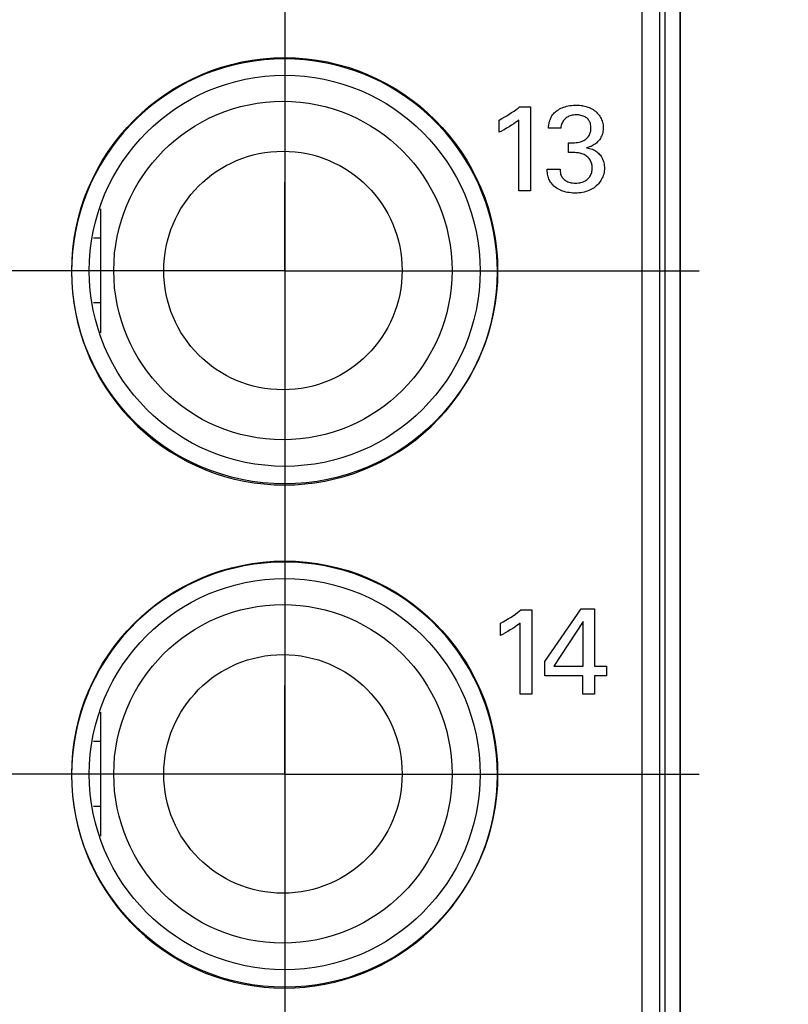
# Model space of a CAD drawing. Header units: inches. Extents: x 0.2 to 16.8, y 0.1 to 10.8.
# Tile 16 of 47: x 4.55 to 4.989, y 4.934 to 5.496. Entities that reach past the tile are written whole.
import ezdxf

# ---------------------------------------------------------------- set-up
doc = ezdxf.new("R2010")
doc.units = ezdxf.units.IN
doc.header["$LTSCALE"] = 0.935
doc.header["$MEASUREMENT"] = 0
doc.linetypes.add('CENTER', pattern=[0.6, 0.375, -0.075, 0.075, -0.075])
doc.layers.get('0').update_dxf_attribs({"linetype": 'CONTINUOUS'})
for name, color, linetype in [('ARTWORK', 7, 'CONTINUOUS'), ('DEFAULT_1', 7, 'CENTER'), ('DIMENSIONS', 7, 'CONTINUOUS')]:
    doc.layers.add(name, color=color, linetype=linetype)
doc.styles.get("Standard").update_dxf_attribs({"font": 'txt', "width": 0.8})
doc.dimstyles.new('DIMSTYLE_2', dxfattribs={"dimtxt": 0.125, "dimasz": 0.18, "dimexe": 0.18, "dimexo": 0.0625, "dimgap": 0.09, "dimtad": 0, "dimtih": 1, "dimtoh": 1, "dimdec": 3, "dimzin": 4, "dimdsep": 46, "dimtxsty": 'STANDARD', "dimblk": '_FILLED', "dimblk1": '_FILLED', "dimblk2": '_FILLED', "dimcen": 0.09, "dimadec": 0, "dimazin": 0, "dimtp": 0.001, "dimtm": 0.001, "dimtfac": 1, "dimtdec": 3, "dimtofl": 0, "dimtmove": 0, "dimatfit": 3, "dimldrblk": '_FILLED', "dimfxl": 1, "dimtolj": 1, "dimtzin": 4, "dimarcsym": 0})

# ---------------------------------------------------------------- blocks, each defined once
blk = doc.blocks.new('*D22')
at = {"layer": 'DIMENSIONS', "color": 2, "linetype": 'CONTINUOUS'}
blk.add_line((4.70147, 7.012), (4.70147, 2.31488), dxfattribs=at)
at = {"layer": 'DIMENSIONS', "color": 2, "linetype": 'CONTINUOUS', "width": 0.8}
for s, p in [(']', (4.76397, 2.15238)), ('7.11', (4.76397, 1.75238)), ('[', (4.76397, 1.65238)), ('.280', (4.76397, 1.12738)), ('9X ', (4.76397, 0.82738))]:
    blk.add_text(s, height=0.125, rotation=90, dxfattribs=at).set_placement(p)
blk = doc.blocks.new('_FILLED')
at = {"color": 0, "linetype": 'BYBLOCK'}
blk.add_solid([(0, 0), (-1, 0.1736), (-1, -0.1736)], dxfattribs=at)
blk = doc.blocks.new('*D23')
at = {"layer": 'DIMENSIONS', "color": 2, "linetype": 'CONTINUOUS'}
for p, q in [((4.70947, 4.33777), (4.70947, 2.88968)), ((4.70947, 2.88968), (4.88728, 2.61657)), ((4.88728, 2.61657), (4.88728, 2.31488))]:
    blk.add_line(p, q, dxfattribs=at)
at = {"layer": 'DIMENSIONS', "color": 2, "linetype": 'CONTINUOUS', "width": 0.8}
for s, p in [(']', (4.94978, 2.15238)), ('7.32', (4.94978, 1.75238)), ('[', (4.94978, 1.65238)), ('.288', (4.94978, 1.12738))]:
    blk.add_text(s, height=0.125, rotation=90, dxfattribs=at).set_placement(p)

msp = doc.modelspace()

# ---------------------------------------------------------------- linework, layer by layer
at = {"color": 7, "linetype": 'CONTINUOUS'}
for p, q in [((4.91547, 3.00238), (4.91547, 8.13864)), ((4.90547, 4.03864), (4.90547, 8.10864)), ((4.92718, 7.73864), (4.92718, 3.73864)), ((4.59647, 5.38788), (4.59647, 5.31712)), ((4.59647, 5.37115), (4.59242, 5.37115)), ((4.59647, 5.33415), (4.59238, 5.33415)), ((4.59647, 5.10088), (4.59647, 5.03012)), ((4.59647, 5.08415), (4.59242, 5.08415)), ((4.59647, 5.04715), (4.59238, 5.04715))]:
    msp.add_line(p, q, dxfattribs=at)
at = {"color": 9, "linetype": 'CONTINUOUS'}
for p, q in [((4.91841, 7.73864), (4.91841, 3.73864)), ((4.92702, 7.73864), (4.92702, 3.73864))]:
    msp.add_line(p, q, dxfattribs=at)
at = {"color": 7, "linetype": 'CONTINUOUS'}
for centre, radius in [((4.70147, 5.3525), 0.1215), ((4.70147, 5.3525), 0.1115), ((4.70047, 5.35265), 0.0965), ((4.70047, 5.35265), 0.068), ((4.70147, 5.0655), 0.1215), ((4.70147, 5.0655), 0.1115), ((4.70047, 5.06565), 0.0965), ((4.70047, 5.06565), 0.068)]:
    msp.add_circle(centre, radius, dxfattribs=at)
at = {"layer": 'ARTWORK', "color": 7, "linetype": 'CONTINUOUS'}
for p, q in [((4.66722, 5.46846), (4.66176, 5.46672)), ((4.67277, 5.46994), (4.66722, 5.46846)), ((4.67838, 5.47115), (4.67277, 5.46994)), ((4.68406, 5.4721), (4.67838, 5.47115)), ((4.68978, 5.47278), (4.68406, 5.4721)), ((4.69556, 5.47318), (4.68978, 5.47278)), ((4.70136, 5.47332), (4.69556, 5.47318)), ((4.70717, 5.47318), (4.70136, 5.47332)), ((4.71294, 5.47278), (4.70717, 5.47318)), ((4.71866, 5.4721), (4.71294, 5.47278)), ((4.72434, 5.47115), (4.71866, 5.4721)), ((4.72995, 5.46994), (4.72434, 5.47115)), ((4.7355, 5.46846), (4.72995, 5.46994)), ((4.74096, 5.46672), (4.7355, 5.46846)), ((4.65109, 5.46246), (4.64591, 5.45996)), ((4.65637, 5.46472), (4.65109, 5.46246)), ((4.66176, 5.46672), (4.65637, 5.46472)), ((4.74634, 5.46472), (4.74096, 5.46672)), ((4.75163, 5.46246), (4.74634, 5.46472)), ((4.75681, 5.45995), (4.75163, 5.46246)), ((4.64086, 5.4572), (4.63593, 5.45421)), ((4.64591, 5.45996), (4.64086, 5.4572)), ((4.76187, 5.4572), (4.75681, 5.45995)), ((4.76679, 5.4542), (4.76187, 5.4572)), ((4.63114, 5.45098), (4.62651, 5.44752)), ((4.63593, 5.45421), (4.63114, 5.45098)), ((4.77158, 5.45097), (4.76679, 5.4542)), ((4.77622, 5.44752), (4.77158, 5.45097)), ((4.62651, 5.44752), (4.62204, 5.44385)), ((4.78069, 5.44384), (4.77622, 5.44752)), ((4.83464, 5.44529), (4.83554, 5.44603)), ((4.83554, 5.44603), (4.84172, 5.44603)), ((4.84172, 5.44603), (4.84172, 5.39799)), ((4.85901, 5.44513), (4.85978, 5.44547)), ((4.85978, 5.44547), (4.86059, 5.44578)), ((4.86059, 5.44578), (4.86144, 5.44606)), ((4.86144, 5.44606), (4.86233, 5.4463)), ((4.86233, 5.4463), (4.86326, 5.44651)), ((4.86326, 5.44651), (4.86423, 5.44668)), ((4.86423, 5.44668), (4.86521, 5.44681)), ((4.86521, 5.44681), (4.86619, 5.44689)), ((4.86619, 5.44689), (4.86715, 5.44693)), ((4.86715, 5.44693), (4.86754, 5.44693)), ((4.86754, 5.44693), (4.86864, 5.44691)), ((4.86864, 5.44691), (4.86969, 5.44684)), ((4.86969, 5.44684), (4.87071, 5.44673)), ((4.87071, 5.44673), (4.8712, 5.44665)), ((4.8712, 5.44665), (4.87168, 5.44657)), ((4.87168, 5.44657), (4.87262, 5.44637)), ((4.87262, 5.44637), (4.87352, 5.44613)), ((4.87352, 5.44613), (4.87438, 5.44586)), ((4.87438, 5.44586), (4.87519, 5.44554)), ((4.87519, 5.44554), (4.87598, 5.44519)), ((4.61774, 5.43996), (4.61735, 5.43959)), ((4.62204, 5.44385), (4.61774, 5.43996)), ((4.78498, 5.43995), (4.78069, 5.44384)), ((4.78537, 5.43958), (4.78498, 5.43995)), ((4.82542, 5.43929), (4.82699, 5.44018)), ((4.82699, 5.44018), (4.82856, 5.44111)), ((4.82856, 5.44111), (4.82951, 5.4417)), ((4.82951, 5.4417), (4.83098, 5.44266)), ((4.83098, 5.44266), (4.83235, 5.44359)), ((4.83235, 5.44359), (4.83357, 5.44447)), ((4.83357, 5.44447), (4.83464, 5.44529)), ((4.85325, 5.43947), (4.85359, 5.44013)), ((4.85359, 5.44013), (4.85396, 5.44076)), ((4.85396, 5.44076), (4.85437, 5.44136)), ((4.85437, 5.44136), (4.85481, 5.44193)), ((4.85481, 5.44193), (4.85529, 5.44247)), ((4.85529, 5.44247), (4.85581, 5.44298)), ((4.85581, 5.44298), (4.85637, 5.44346)), ((4.85637, 5.44346), (4.85697, 5.44392)), ((4.85697, 5.44392), (4.85761, 5.44435)), ((4.85761, 5.44435), (4.85829, 5.44475)), ((4.85829, 5.44475), (4.85901, 5.44513)), ((4.86212, 5.43973), (4.86166, 5.43937)), ((4.86261, 5.44005), (4.86212, 5.43973)), ((4.86313, 5.44035), (4.86261, 5.44005)), ((4.86369, 5.44061), (4.86313, 5.44035)), ((4.86428, 5.44083), (4.86369, 5.44061)), ((4.86492, 5.44102), (4.86428, 5.44083)), ((4.86558, 5.44117), (4.86492, 5.44102)), ((4.86628, 5.44128), (4.86558, 5.44117)), ((4.867, 5.44135), (4.86628, 5.44128)), ((4.86775, 5.44138), (4.867, 5.44135)), ((4.86776, 5.44138), (4.86775, 5.44138)), ((4.86823, 5.44137), (4.86776, 5.44138)), ((4.86904, 5.44132), (4.86823, 5.44137)), ((4.8698, 5.44123), (4.86904, 5.44132)), ((4.87051, 5.4411), (4.8698, 5.44123)), ((4.87117, 5.44093), (4.87051, 5.4411)), ((4.87178, 5.44073), (4.87117, 5.44093)), ((4.87235, 5.4405), (4.87178, 5.44073)), ((4.87287, 5.44023), (4.87235, 5.4405)), ((4.87335, 5.43994), (4.87287, 5.44023)), ((4.87379, 5.43961), (4.87335, 5.43994)), ((4.87598, 5.44519), (4.87672, 5.44481)), ((4.87672, 5.44481), (4.87742, 5.44439)), ((4.87742, 5.44439), (4.87809, 5.44394)), ((4.87809, 5.44394), (4.87872, 5.44346)), ((4.87872, 5.44346), (4.87931, 5.44295)), ((4.87931, 5.44295), (4.87986, 5.44241)), ((4.87986, 5.44241), (4.88037, 5.44184)), ((4.88037, 5.44184), (4.88084, 5.44124)), ((4.88084, 5.44124), (4.88127, 5.44062)), ((4.88127, 5.44062), (4.88166, 5.43998)), ((4.88166, 5.43998), (4.88201, 5.43931)), ((4.61327, 5.43548), (4.60938, 5.43119)), ((4.61735, 5.43959), (4.61327, 5.43548)), ((4.78946, 5.43547), (4.78537, 5.43958)), ((4.79335, 5.43118), (4.78946, 5.43547)), ((4.82388, 5.43846), (4.82542, 5.43929)), ((4.82388, 5.43152), (4.82388, 5.43846)), ((4.82953, 5.4346), (4.8281, 5.43375)), ((4.83089, 5.43545), (4.82953, 5.4346)), ((4.83213, 5.43628), (4.83089, 5.43545)), ((4.83325, 5.43706), (4.83213, 5.43628)), ((4.83422, 5.43779), (4.83325, 5.43706)), ((4.83505, 5.43846), (4.83422, 5.43779)), ((4.83505, 5.39799), (4.83505, 5.43846)), ((4.85199, 5.43381), (4.85204, 5.43474)), ((4.85204, 5.43474), (4.85215, 5.43563)), ((4.85215, 5.43563), (4.85229, 5.43648)), ((4.85229, 5.43648), (4.85247, 5.43728)), ((4.85247, 5.43728), (4.85269, 5.43805)), ((4.85269, 5.43805), (4.85295, 5.43877)), ((4.85295, 5.43877), (4.85325, 5.43947)), ((4.85911, 5.43455), (4.85901, 5.43381)), ((4.85925, 5.43525), (4.85911, 5.43455)), ((4.85944, 5.4359), (4.85925, 5.43525)), ((4.85965, 5.43651), (4.85944, 5.4359)), ((4.8599, 5.43708), (4.85965, 5.43651)), ((4.86019, 5.43761), (4.8599, 5.43708)), ((4.86051, 5.4381), (4.86019, 5.43761)), ((4.86086, 5.43856), (4.86051, 5.4381)), ((4.86125, 5.43898), (4.86086, 5.43856)), ((4.86166, 5.43937), (4.86125, 5.43898)), ((4.8742, 5.43926), (4.87379, 5.43961)), ((4.87457, 5.43887), (4.8742, 5.43926)), ((4.8749, 5.43845), (4.87457, 5.43887)), ((4.87519, 5.438), (4.8749, 5.43845)), ((4.87546, 5.43752), (4.87519, 5.438)), ((4.87557, 5.43727), (4.87546, 5.43752)), ((4.87568, 5.437), (4.87557, 5.43727)), ((4.87587, 5.43645), (4.87568, 5.437)), ((4.87602, 5.43585), (4.87587, 5.43645)), ((4.87613, 5.43522), (4.87602, 5.43585)), ((4.87619, 5.43454), (4.87613, 5.43522)), ((4.87622, 5.43381), (4.87619, 5.43454)), ((4.88201, 5.43931), (4.88232, 5.43862)), ((4.88232, 5.43862), (4.88259, 5.43791)), ((4.88259, 5.43791), (4.8828, 5.43718)), ((4.8828, 5.43718), (4.88298, 5.43644)), ((4.88298, 5.43644), (4.88311, 5.43568)), ((4.88311, 5.43568), (4.88319, 5.43491)), ((4.88319, 5.43491), (4.88323, 5.43413)), ((4.88323, 5.43413), (4.88323, 5.43395)), ((4.60938, 5.43119), (4.6057, 5.42672)), ((4.79702, 5.42671), (4.79335, 5.43118)), ((4.82509, 5.43211), (4.82388, 5.43152)), ((4.82644, 5.43281), (4.82509, 5.43211)), ((4.82666, 5.43293), (4.82644, 5.43281)), ((4.8281, 5.43375), (4.82666, 5.43293)), ((4.85901, 5.43381), (4.85199, 5.43381)), ((4.87413, 5.42827), (4.87452, 5.42869)), ((4.87452, 5.42869), (4.87486, 5.42914)), ((4.87486, 5.42914), (4.87517, 5.42961)), ((4.87517, 5.42961), (4.87544, 5.43011)), ((4.87544, 5.43011), (4.87567, 5.43064)), ((4.87567, 5.43064), (4.87586, 5.4312)), ((4.87586, 5.4312), (4.87601, 5.43179)), ((4.87601, 5.43179), (4.87608, 5.43211)), ((4.87608, 5.43211), (4.87613, 5.43243)), ((4.87613, 5.43243), (4.87619, 5.4331)), ((4.87619, 5.4331), (4.87622, 5.43381)), ((4.88195, 5.42863), (4.8816, 5.42801)), ((4.88226, 5.42929), (4.88195, 5.42863)), ((4.88253, 5.42996), (4.88226, 5.42929)), ((4.88275, 5.43066), (4.88253, 5.42996)), ((4.88294, 5.43138), (4.88275, 5.43066)), ((4.88308, 5.43211), (4.88294, 5.43138)), ((4.88317, 5.43285), (4.88308, 5.43211)), ((4.88322, 5.43358), (4.88317, 5.43285)), ((4.88323, 5.43395), (4.88322, 5.43358)), ((4.6057, 5.42672), (4.60225, 5.42208)), ((4.80048, 5.42208), (4.79702, 5.42671)), ((4.86338, 5.42548), (4.8639, 5.42545)), ((4.86338, 5.41986), (4.86338, 5.42548)), ((4.8639, 5.42545), (4.86489, 5.42541)), ((4.86489, 5.42541), (4.86587, 5.42541)), ((4.86587, 5.42541), (4.86683, 5.42546)), ((4.86683, 5.42546), (4.86774, 5.42555)), ((4.86774, 5.42555), (4.86861, 5.42568)), ((4.86861, 5.42568), (4.86942, 5.42585)), ((4.86942, 5.42585), (4.87018, 5.42606)), ((4.87018, 5.42606), (4.8709, 5.42629)), ((4.8709, 5.42629), (4.87155, 5.42655)), ((4.87155, 5.42655), (4.87216, 5.42685)), ((4.87216, 5.42685), (4.87272, 5.42716)), ((4.87272, 5.42716), (4.87324, 5.42751)), ((4.87324, 5.42751), (4.87371, 5.42788)), ((4.87371, 5.42788), (4.87413, 5.42827)), ((4.87532, 5.4231), (4.87451, 5.42285)), ((4.87609, 5.42339), (4.87532, 5.4231)), ((4.87682, 5.42371), (4.87609, 5.42339)), ((4.8775, 5.42407), (4.87682, 5.42371)), ((4.87814, 5.42445), (4.8775, 5.42407)), ((4.87875, 5.42487), (4.87814, 5.42445)), ((4.87931, 5.42532), (4.87875, 5.42487)), ((4.87984, 5.4258), (4.87931, 5.42532)), ((4.88034, 5.4263), (4.87984, 5.4258)), ((4.8808, 5.42684), (4.88034, 5.4263)), ((4.88122, 5.42741), (4.8808, 5.42684)), ((4.8816, 5.42801), (4.88122, 5.42741)), ((4.59902, 5.4173), (4.59602, 5.41237)), ((4.60225, 5.42208), (4.59902, 5.4173)), ((4.80371, 5.41729), (4.80048, 5.42208)), ((4.8067, 5.41236), (4.80371, 5.41729)), ((4.86488, 5.4199), (4.86338, 5.41986)), ((4.86609, 5.4199), (4.86488, 5.4199)), ((4.8671, 5.41987), (4.86609, 5.4199)), ((4.86806, 5.4198), (4.8671, 5.41987)), ((4.86903, 5.41968), (4.86806, 5.4198)), ((4.87005, 5.41951), (4.86903, 5.41968)), ((4.8704, 5.41942), (4.87005, 5.41951)), ((4.87107, 5.41923), (4.8704, 5.41942)), ((4.87171, 5.419), (4.87107, 5.41923)), ((4.87233, 5.41873), (4.87171, 5.419)), ((4.87291, 5.41842), (4.87233, 5.41873)), ((4.87345, 5.41808), (4.87291, 5.41842)), ((4.87396, 5.41771), (4.87345, 5.41808)), ((4.87451, 5.42285), (4.87366, 5.42264)), ((4.87366, 5.42264), (4.87454, 5.42249)), ((4.87443, 5.4173), (4.87396, 5.41771)), ((4.87486, 5.41687), (4.87443, 5.4173)), ((4.87454, 5.42249), (4.87537, 5.4223)), ((4.87537, 5.4223), (4.87616, 5.42207)), ((4.87616, 5.42207), (4.8769, 5.42181)), ((4.8769, 5.42181), (4.8776, 5.42152)), ((4.8776, 5.42152), (4.87826, 5.42119)), ((4.87826, 5.42119), (4.87888, 5.42083)), ((4.87888, 5.42083), (4.87946, 5.42043)), ((4.87946, 5.42043), (4.88001, 5.42001)), ((4.88001, 5.42001), (4.88052, 5.41955)), ((4.88052, 5.41955), (4.88099, 5.41906)), ((4.88099, 5.41906), (4.88143, 5.41854)), ((4.88143, 5.41854), (4.88184, 5.41799)), ((4.88184, 5.41799), (4.88222, 5.41741)), ((4.88222, 5.41741), (4.88256, 5.41679)), ((4.59602, 5.41237), (4.59327, 5.40731)), ((4.80946, 5.4073), (4.8067, 5.41236)), ((4.87525, 5.41642), (4.87486, 5.41687)), ((4.8756, 5.41593), (4.87525, 5.41642)), ((4.87592, 5.41542), (4.8756, 5.41593)), ((4.8762, 5.41488), (4.87592, 5.41542)), ((4.87643, 5.41432), (4.8762, 5.41488)), ((4.87663, 5.41372), (4.87643, 5.41432)), ((4.87678, 5.4131), (4.87663, 5.41372)), ((4.8769, 5.41245), (4.87678, 5.4131)), ((4.87697, 5.41176), (4.8769, 5.41245)), ((4.87699, 5.41104), (4.87697, 5.41176)), ((4.88256, 5.41679), (4.88287, 5.41614)), ((4.88287, 5.41614), (4.88314, 5.41546)), ((4.88314, 5.41546), (4.88338, 5.41475)), ((4.88338, 5.41475), (4.88357, 5.41402)), ((4.88357, 5.41402), (4.88373, 5.41327)), ((4.88373, 5.41327), (4.88384, 5.41252)), ((4.88384, 5.41252), (4.88391, 5.4118)), ((4.88391, 5.4118), (4.88393, 5.41117)), ((4.59327, 5.40731), (4.59076, 5.40213)), ((4.81197, 5.40213), (4.80946, 5.4073)), ((4.85123, 5.41034), (4.85859, 5.41034)), ((4.85123, 5.41023), (4.85123, 5.41034)), ((4.85127, 5.40923), (4.85123, 5.41023)), ((4.85134, 5.40837), (4.85127, 5.40923)), ((4.85144, 5.40758), (4.85134, 5.40837)), ((4.85158, 5.40682), (4.85144, 5.40758)), ((4.85175, 5.40611), (4.85158, 5.40682)), ((4.85197, 5.40542), (4.85175, 5.40611)), ((4.85859, 5.41034), (4.8586, 5.40967)), ((4.8586, 5.40967), (4.85866, 5.40901)), ((4.85866, 5.40901), (4.85876, 5.40839)), ((4.85876, 5.40839), (4.85891, 5.40779)), ((4.85891, 5.40779), (4.85909, 5.40723)), ((4.85909, 5.40723), (4.85931, 5.4067)), ((4.85931, 5.4067), (4.85958, 5.4062)), ((4.85958, 5.4062), (4.85988, 5.40573)), ((4.8753, 5.40585), (4.87565, 5.40634)), ((4.87565, 5.40634), (4.87596, 5.40686)), ((4.87596, 5.40686), (4.87623, 5.40741)), ((4.87623, 5.40741), (4.87647, 5.40799)), ((4.87647, 5.40799), (4.87666, 5.40859)), ((4.87666, 5.40859), (4.87681, 5.40922)), ((4.87681, 5.40922), (4.87692, 5.40986)), ((4.87692, 5.40986), (4.87698, 5.41052)), ((4.87698, 5.41052), (4.87699, 5.41104)), ((4.883, 5.40615), (4.88268, 5.40541)), ((4.88327, 5.4069), (4.883, 5.40615)), ((4.8835, 5.40767), (4.88327, 5.4069)), ((4.88368, 5.40844), (4.8835, 5.40767)), ((4.88381, 5.40922), (4.88368, 5.40844)), ((4.88384, 5.40941), (4.88381, 5.40922)), ((4.88391, 5.41019), (4.88384, 5.40941)), ((4.88393, 5.41096), (4.88391, 5.41019)), ((4.88393, 5.41117), (4.88393, 5.41096)), ((4.59076, 5.40213), (4.58851, 5.39685)), ((4.81422, 5.39684), (4.81197, 5.40213)), ((4.85222, 5.40476), (4.85197, 5.40542)), ((4.85251, 5.40413), (4.85222, 5.40476)), ((4.85284, 5.40352), (4.85251, 5.40413)), ((4.85321, 5.40293), (4.85284, 5.40352)), ((4.85362, 5.40236), (4.85321, 5.40293)), ((4.85408, 5.40181), (4.85362, 5.40236)), ((4.85457, 5.40127), (4.85408, 5.40181)), ((4.85511, 5.40075), (4.85457, 5.40127)), ((4.85569, 5.40027), (4.85511, 5.40075)), ((4.85988, 5.40573), (4.86021, 5.40528)), ((4.86021, 5.40528), (4.86059, 5.40487)), ((4.86059, 5.40487), (4.861, 5.40449)), ((4.861, 5.40449), (4.86145, 5.40413)), ((4.86145, 5.40413), (4.86194, 5.40381)), ((4.86194, 5.40381), (4.86247, 5.40352)), ((4.86247, 5.40352), (4.86304, 5.40326)), ((4.86304, 5.40326), (4.86365, 5.40304)), ((4.86365, 5.40304), (4.86431, 5.40285)), ((4.86431, 5.40285), (4.86501, 5.4027)), ((4.86501, 5.4027), (4.86576, 5.40259)), ((4.86576, 5.40259), (4.86656, 5.40253)), ((4.86656, 5.40253), (4.8674, 5.4025)), ((4.8674, 5.4025), (4.86825, 5.40253)), ((4.86825, 5.40253), (4.86906, 5.40259)), ((4.86906, 5.40259), (4.86982, 5.40271)), ((4.86982, 5.40271), (4.87054, 5.40286)), ((4.87054, 5.40286), (4.87121, 5.40305)), ((4.87121, 5.40305), (4.87185, 5.40328)), ((4.87185, 5.40328), (4.87245, 5.40355)), ((4.87245, 5.40355), (4.87302, 5.40385)), ((4.87302, 5.40385), (4.87355, 5.40418)), ((4.87355, 5.40418), (4.87404, 5.40455)), ((4.87404, 5.40455), (4.87449, 5.40495)), ((4.87449, 5.40495), (4.87491, 5.40538)), ((4.87491, 5.40538), (4.8753, 5.40585)), ((4.87929, 5.4009), (4.87865, 5.40036)), ((4.87989, 5.40146), (4.87929, 5.4009)), ((4.88045, 5.40205), (4.87989, 5.40146)), ((4.88098, 5.40267), (4.88045, 5.40205)), ((4.88146, 5.40332), (4.88098, 5.40267)), ((4.88191, 5.404), (4.88146, 5.40332)), ((4.88232, 5.40469), (4.88191, 5.404)), ((4.88268, 5.40541), (4.88232, 5.40469)), ((4.58851, 5.39685), (4.58651, 5.39147)), ((4.81622, 5.39146), (4.81422, 5.39684)), ((4.84172, 5.39799), (4.83505, 5.39799)), ((4.8563, 5.3998), (4.85569, 5.40027)), ((4.85697, 5.39937), (4.8563, 5.3998)), ((4.85767, 5.39896), (4.85697, 5.39937)), ((4.85842, 5.39859), (4.85767, 5.39896)), ((4.85921, 5.39824), (4.85842, 5.39859)), ((4.86005, 5.39793), (4.85921, 5.39824)), ((4.86093, 5.39765), (4.86005, 5.39793)), ((4.86185, 5.39741), (4.86093, 5.39765)), ((4.86282, 5.39721), (4.86185, 5.39741)), ((4.86383, 5.39704), (4.86282, 5.39721)), ((4.86487, 5.39692), (4.86383, 5.39704)), ((4.86594, 5.39684), (4.86487, 5.39692)), ((4.86705, 5.39681), (4.86594, 5.39684)), ((4.86727, 5.39681), (4.86705, 5.39681)), ((4.86835, 5.39683), (4.86727, 5.39681)), ((4.86939, 5.3969), (4.86835, 5.39683)), ((4.8704, 5.39702), (4.86939, 5.3969)), ((4.87138, 5.39717), (4.8704, 5.39702)), ((4.87232, 5.39737), (4.87138, 5.39717)), ((4.87323, 5.39762), (4.87232, 5.39737)), ((4.87411, 5.3979), (4.87323, 5.39762)), ((4.87495, 5.39822), (4.87411, 5.3979)), ((4.87576, 5.39858), (4.87495, 5.39822)), ((4.87653, 5.39897), (4.87576, 5.39858)), ((4.87727, 5.3994), (4.87653, 5.39897)), ((4.87798, 5.39987), (4.87727, 5.3994)), ((4.87865, 5.40036), (4.87798, 5.39987)), ((4.58651, 5.39147), (4.58477, 5.386)), ((4.81796, 5.38599), (4.81622, 5.39146)), ((4.58477, 5.386), (4.58329, 5.38045)), ((4.81944, 5.38045), (4.81796, 5.38599)), ((4.58329, 5.38045), (4.58207, 5.37484)), ((4.82065, 5.37483), (4.81944, 5.38045)), ((4.58207, 5.37484), (4.58113, 5.36917)), ((4.8216, 5.36916), (4.82065, 5.37483)), ((4.58113, 5.36917), (4.58045, 5.36344)), ((4.82228, 5.36344), (4.8216, 5.36916)), ((4.58045, 5.36344), (4.58004, 5.35767)), ((4.82269, 5.35767), (4.82228, 5.36344)), ((4.58004, 5.35767), (4.5799, 5.35186)), ((4.82282, 5.35186), (4.82269, 5.35767)), ((4.5799, 5.35186), (4.58004, 5.34605)), ((4.82269, 5.34605), (4.82282, 5.35186)), ((4.58004, 5.34605), (4.58045, 5.34028)), ((4.82228, 5.34028), (4.82269, 5.34605)), ((4.58045, 5.34028), (4.58113, 5.33456)), ((4.8216, 5.33456), (4.82228, 5.34028)), ((4.58113, 5.33456), (4.58207, 5.32888)), ((4.82065, 5.32889), (4.8216, 5.33456)), ((4.58207, 5.32888), (4.58329, 5.32327)), ((4.81944, 5.32327), (4.82065, 5.32889)), ((4.58329, 5.32327), (4.58477, 5.31772)), ((4.81796, 5.31773), (4.81944, 5.32327)), ((4.58477, 5.31772), (4.58651, 5.31225)), ((4.81622, 5.31226), (4.81796, 5.31773)), ((4.58651, 5.31225), (4.58851, 5.30687)), ((4.81422, 5.30688), (4.81622, 5.31226)), ((4.58851, 5.30687), (4.59076, 5.30159)), ((4.81197, 5.30159), (4.81422, 5.30688)), ((4.59076, 5.30159), (4.59327, 5.29641)), ((4.80946, 5.29642), (4.81197, 5.30159)), ((4.59327, 5.29641), (4.59602, 5.29135)), ((4.8067, 5.29136), (4.80946, 5.29642)), ((4.59602, 5.29135), (4.59902, 5.28642)), ((4.80371, 5.28643), (4.8067, 5.29136)), ((4.59902, 5.28642), (4.60225, 5.28164)), ((4.80048, 5.28164), (4.80371, 5.28643)), ((4.60225, 5.28164), (4.6057, 5.277)), ((4.6057, 5.277), (4.60938, 5.27253)), ((4.79335, 5.27254), (4.79702, 5.27701)), ((4.79702, 5.27701), (4.80048, 5.28164)), ((4.60938, 5.27253), (4.61327, 5.26824)), ((4.78946, 5.26825), (4.79335, 5.27254)), ((4.61327, 5.26824), (4.61735, 5.26414)), ((4.78537, 5.26414), (4.78946, 5.26825)), ((4.61735, 5.26414), (4.61774, 5.26376)), ((4.61774, 5.26376), (4.62204, 5.25988)), ((4.78069, 5.25988), (4.78498, 5.26377)), ((4.78498, 5.26377), (4.78537, 5.26414)), ((4.62204, 5.25988), (4.62651, 5.2562)), ((4.62651, 5.2562), (4.63114, 5.25274)), ((4.77158, 5.25275), (4.77622, 5.2562)), ((4.77622, 5.2562), (4.78069, 5.25988)), ((4.63114, 5.25274), (4.63593, 5.24951)), ((4.63593, 5.24951), (4.64086, 5.24652)), ((4.76187, 5.24652), (4.76679, 5.24952)), ((4.76679, 5.24952), (4.77158, 5.25275)), ((4.64086, 5.24652), (4.64591, 5.24377)), ((4.64591, 5.24377), (4.65109, 5.24126)), ((4.75163, 5.24126), (4.75681, 5.24377)), ((4.75681, 5.24377), (4.76187, 5.24652)), ((4.65109, 5.24126), (4.65637, 5.239)), ((4.65637, 5.239), (4.66176, 5.237)), ((4.74096, 5.237), (4.74634, 5.239)), ((4.74634, 5.239), (4.75163, 5.24126)), ((4.66176, 5.237), (4.66722, 5.23526)), ((4.66722, 5.23526), (4.67277, 5.23378)), ((4.67277, 5.23378), (4.67838, 5.23257)), ((4.67838, 5.23257), (4.68406, 5.23162)), ((4.71866, 5.23162), (4.72434, 5.23257)), ((4.72434, 5.23257), (4.72995, 5.23379)), ((4.72995, 5.23379), (4.7355, 5.23526)), ((4.7355, 5.23526), (4.74096, 5.237)), ((4.68406, 5.23162), (4.68978, 5.23095)), ((4.68978, 5.23095), (4.69556, 5.23054)), ((4.69556, 5.23054), (4.70136, 5.2304)), ((4.70136, 5.2304), (4.70717, 5.23054)), ((4.70717, 5.23054), (4.71294, 5.23095)), ((4.71294, 5.23095), (4.71866, 5.23162)), ((4.66722, 5.18155), (4.66176, 5.17981)), ((4.67277, 5.18303), (4.66722, 5.18155)), ((4.67838, 5.18425), (4.67277, 5.18303)), ((4.68406, 5.18519), (4.67838, 5.18425)), ((4.68978, 5.18587), (4.68406, 5.18519)), ((4.69556, 5.18628), (4.68978, 5.18587)), ((4.70136, 5.18642), (4.69556, 5.18628)), ((4.70717, 5.18628), (4.70136, 5.18642)), ((4.71294, 5.18587), (4.70717, 5.18628)), ((4.71866, 5.18519), (4.71294, 5.18587)), ((4.72434, 5.18425), (4.71866, 5.18519)), ((4.72995, 5.18303), (4.72434, 5.18425)), ((4.7355, 5.18155), (4.72995, 5.18303)), ((4.74096, 5.17981), (4.7355, 5.18155)), ((4.65637, 5.17781), (4.65109, 5.17556)), ((4.66176, 5.17981), (4.65637, 5.17781)), ((4.74634, 5.17781), (4.74096, 5.17981)), ((4.75163, 5.17556), (4.74634, 5.17781)), ((4.64086, 5.1703), (4.63593, 5.1673)), ((4.64591, 5.17305), (4.64086, 5.1703)), ((4.65109, 5.17556), (4.64591, 5.17305)), ((4.75681, 5.17305), (4.75163, 5.17556)), ((4.76187, 5.1703), (4.75681, 5.17305)), ((4.76679, 5.1673), (4.76187, 5.1703)), ((4.63593, 5.1673), (4.63114, 5.16408)), ((4.77158, 5.16407), (4.76679, 5.1673)), ((4.62651, 5.16062), (4.62204, 5.15694)), ((4.63114, 5.16408), (4.62651, 5.16062)), ((4.77622, 5.16061), (4.77158, 5.16407)), ((4.78069, 5.15694), (4.77622, 5.16061)), ((4.83535, 5.1584), (4.83623, 5.15912)), ((4.83623, 5.15912), (4.84242, 5.15912)), ((4.84242, 5.15912), (4.84242, 5.11108)), ((4.84985, 5.12975), (4.87067, 5.15975)), ((4.87067, 5.15975), (4.87817, 5.15975)), ((4.87817, 5.15975), (4.87817, 5.12712)), ((4.62204, 5.15694), (4.61774, 5.15306)), ((4.78498, 5.15305), (4.78069, 5.15694)), ((4.8277, 5.15328), (4.82927, 5.15422)), ((4.82927, 5.15422), (4.83029, 5.15485)), ((4.83029, 5.15485), (4.83175, 5.1558)), ((4.83175, 5.1558), (4.8331, 5.15673)), ((4.8331, 5.15673), (4.8343, 5.1576)), ((4.8343, 5.1576), (4.83535, 5.1584)), ((4.61327, 5.14858), (4.60938, 5.14428)), ((4.61735, 5.15268), (4.61327, 5.14858)), ((4.61774, 5.15306), (4.61735, 5.15268)), ((4.78537, 5.15268), (4.78498, 5.15305)), ((4.78946, 5.14857), (4.78537, 5.15268)), ((4.79335, 5.14428), (4.78946, 5.14857)), ((4.82457, 5.15156), (4.82612, 5.15239)), ((4.82457, 5.14461), (4.82457, 5.15156)), ((4.82612, 5.15239), (4.8277, 5.15328)), ((4.83158, 5.14854), (4.83022, 5.14769)), ((4.83283, 5.14937), (4.83158, 5.14854)), ((4.83394, 5.15016), (4.83283, 5.14937)), ((4.83491, 5.15089), (4.83394, 5.15016)), ((4.83574, 5.15156), (4.83491, 5.15089)), ((4.83574, 5.11108), (4.83574, 5.15156)), ((4.87172, 5.15247), (4.85512, 5.12712)), ((4.87172, 5.12712), (4.87172, 5.15247)), ((4.60938, 5.14428), (4.6057, 5.13981)), ((4.79702, 5.13981), (4.79335, 5.14428)), ((4.82578, 5.1452), (4.82457, 5.14461)), ((4.82713, 5.14591), (4.82578, 5.1452)), ((4.82735, 5.14603), (4.82713, 5.14591)), ((4.82879, 5.14684), (4.82735, 5.14603)), ((4.83022, 5.14769), (4.82879, 5.14684)), ((4.6057, 5.13981), (4.60225, 5.13518)), ((4.80048, 5.13517), (4.79702, 5.13981)), ((4.60225, 5.13518), (4.59902, 5.13039)), ((4.80371, 5.13039), (4.80048, 5.13517)), ((4.59602, 5.12547), (4.59327, 5.12041)), ((4.59902, 5.13039), (4.59602, 5.12547)), ((4.8067, 5.12546), (4.80371, 5.13039)), ((4.80946, 5.1204), (4.8067, 5.12546)), ((4.84985, 5.1215), (4.84985, 5.12975)), ((4.85512, 5.12712), (4.87172, 5.12712)), ((4.87817, 5.12712), (4.88518, 5.12712)), ((4.88518, 5.12712), (4.88518, 5.1215)), ((4.59327, 5.12041), (4.59076, 5.11523)), ((4.81197, 5.11522), (4.80946, 5.1204)), ((4.8715, 5.1215), (4.84985, 5.1215)), ((4.8715, 5.11108), (4.8715, 5.1215)), ((4.88518, 5.1215), (4.87817, 5.1215)), ((4.87817, 5.1215), (4.87817, 5.11108)), ((4.59076, 5.11523), (4.58851, 5.10995)), ((4.81422, 5.10994), (4.81197, 5.11522)), ((4.58851, 5.10995), (4.58651, 5.10456)), ((4.81622, 5.10456), (4.81422, 5.10994)), ((4.84242, 5.11108), (4.83574, 5.11108)), ((4.87817, 5.11108), (4.8715, 5.11108)), ((4.58651, 5.10456), (4.58477, 5.0991)), ((4.81796, 5.09909), (4.81622, 5.10456)), ((4.58477, 5.0991), (4.58329, 5.09355)), ((4.81944, 5.09354), (4.81796, 5.09909)), ((4.58329, 5.09355), (4.58207, 5.08794)), ((4.82065, 5.08793), (4.81944, 5.09354)), ((4.58207, 5.08794), (4.58113, 5.08226)), ((4.8216, 5.08226), (4.82065, 5.08793)), ((4.58113, 5.08226), (4.58045, 5.07654)), ((4.82228, 5.07653), (4.8216, 5.08226)), ((4.58045, 5.07654), (4.58004, 5.07077)), ((4.82269, 5.07076), (4.82228, 5.07653)), ((4.58004, 5.07077), (4.5799, 5.06496)), ((4.82282, 5.06496), (4.82269, 5.07076)), ((4.5799, 5.06496), (4.58004, 5.05915)), ((4.82269, 5.05915), (4.82282, 5.06496)), ((4.58004, 5.05915), (4.58045, 5.05338)), ((4.82228, 5.05338), (4.82269, 5.05915)), ((4.58045, 5.05338), (4.58113, 5.04765)), ((4.8216, 5.04766), (4.82228, 5.05338)), ((4.58113, 5.04765), (4.58207, 5.04198)), ((4.82065, 5.04198), (4.8216, 5.04766)), ((4.58207, 5.04198), (4.58329, 5.03636)), ((4.81944, 5.03637), (4.82065, 5.04198)), ((4.58329, 5.03636), (4.58477, 5.03082)), ((4.81796, 5.03082), (4.81944, 5.03637)), ((4.58477, 5.03082), (4.58651, 5.02535)), ((4.81622, 5.02536), (4.81796, 5.03082)), ((4.58651, 5.02535), (4.58851, 5.01997)), ((4.81422, 5.01998), (4.81622, 5.02536)), ((4.58851, 5.01997), (4.59076, 5.01468)), ((4.81197, 5.01469), (4.81422, 5.01998)), ((4.59076, 5.01468), (4.59327, 5.00951)), ((4.80946, 5.00951), (4.81197, 5.01469)), ((4.59327, 5.00951), (4.59602, 5.00445)), ((4.8067, 5.00446), (4.80946, 5.00951)), ((4.59602, 5.00445), (4.59902, 4.99952)), ((4.80371, 4.99953), (4.8067, 5.00446)), ((4.59902, 4.99952), (4.60225, 4.99473)), ((4.80048, 4.99474), (4.80371, 4.99953)), ((4.60225, 4.99473), (4.6057, 4.9901)), ((4.79702, 4.99011), (4.80048, 4.99474)), ((4.6057, 4.9901), (4.60938, 4.98563)), ((4.60938, 4.98563), (4.61327, 4.98134)), ((4.78946, 4.98134), (4.79335, 4.98564)), ((4.79335, 4.98564), (4.79702, 4.99011)), ((4.61327, 4.98134), (4.61735, 4.97723)), ((4.78537, 4.97724), (4.78946, 4.98134)), ((4.61735, 4.97723), (4.61774, 4.97686)), ((4.61774, 4.97686), (4.62204, 4.97297)), ((4.78069, 4.97298), (4.78498, 4.97686)), ((4.78498, 4.97686), (4.78537, 4.97724)), ((4.62204, 4.97297), (4.62651, 4.9693)), ((4.62651, 4.9693), (4.63114, 4.96584)), ((4.77158, 4.96584), (4.77622, 4.9693)), ((4.77622, 4.9693), (4.78069, 4.97298)), ((4.63114, 4.96584), (4.63593, 4.96261)), ((4.63593, 4.96261), (4.64086, 4.95962)), ((4.76187, 4.95962), (4.76679, 4.96261)), ((4.76679, 4.96261), (4.77158, 4.96584)), ((4.64086, 4.95962), (4.64591, 4.95686)), ((4.75681, 4.95686), (4.76187, 4.95962)), ((4.64591, 4.95686), (4.65109, 4.95436)), ((4.65109, 4.95436), (4.65637, 4.9521)), ((4.65637, 4.9521), (4.66176, 4.9501)), ((4.74096, 4.9501), (4.74634, 4.9521)), ((4.74634, 4.9521), (4.75163, 4.95436)), ((4.75163, 4.95436), (4.75681, 4.95686)), ((4.66176, 4.9501), (4.66722, 4.94836)), ((4.66722, 4.94836), (4.67277, 4.94688)), ((4.67277, 4.94688), (4.67838, 4.94567)), ((4.72434, 4.94567), (4.72995, 4.94688)), ((4.72995, 4.94688), (4.7355, 4.94836)), ((4.7355, 4.94836), (4.74096, 4.9501)), ((4.67838, 4.94567), (4.68406, 4.94472)), ((4.68406, 4.94472), (4.68978, 4.94404)), ((4.68978, 4.94404), (4.69556, 4.94363)), ((4.69556, 4.94363), (4.70136, 4.9435)), ((4.70136, 4.9435), (4.70717, 4.94363)), ((4.70717, 4.94363), (4.71294, 4.94404)), ((4.71294, 4.94404), (4.71866, 4.94472)), ((4.71866, 4.94472), (4.72434, 4.94567))]:
    msp.add_line(p, q, dxfattribs=at)
at = {"layer": 'DEFAULT_1', "color": 7, "linetype": 'CENTER'}
for p, q in [((4.70147, 5.6395), (4.70147, 5.403)), ((4.70147, 5.3525), (4.70147, 5.403)), ((4.70147, 5.3525), (4.46497, 5.3525)), ((4.70147, 5.3525), (4.93797, 5.3525)), ((4.70147, 5.3525), (4.70147, 5.116)), ((4.70147, 5.0655), (4.70147, 5.116)), ((4.70147, 5.0655), (4.46497, 5.0655)), ((4.70147, 5.0655), (4.93797, 5.0655)), ((4.70147, 5.0655), (4.70147, 4.829))]:
    msp.add_line(p, q, dxfattribs=at)

# ---------------------------------------------------------------- dimensions: what is measured, and where the dimension line sits
at = {"layer": 'DIMENSIONS', "color": 2, "linetype": 'CONTINUOUS'}
dim = msp.add_ordinate_dim(feature_location=(4.70147, 7.012), offset=(0, -4.69712), dtype=1, origin=(4.42147, 8.01664), text='9X <>', dimstyle='DIMSTYLE_2', dxfattribs=at)
dim.commit()
dim.dimension.update_dxf_attribs({"geometry": '*D22', "text_midpoint": (4.70147, 1.53988)})
dim = msp.add_ordinate_dim(feature_location=(4.70947, 4.33777), offset=(0.17781, -2.02289), dtype=0, origin=(4.42147, 8.01664), dimstyle='DIMSTYLE_2', dxfattribs=at)
dim.commit()
dim.dimension.update_dxf_attribs({"geometry": '*D23', "text_midpoint": (4.88728, 1.68988)})

doc.saveas('drawing.dxf')
